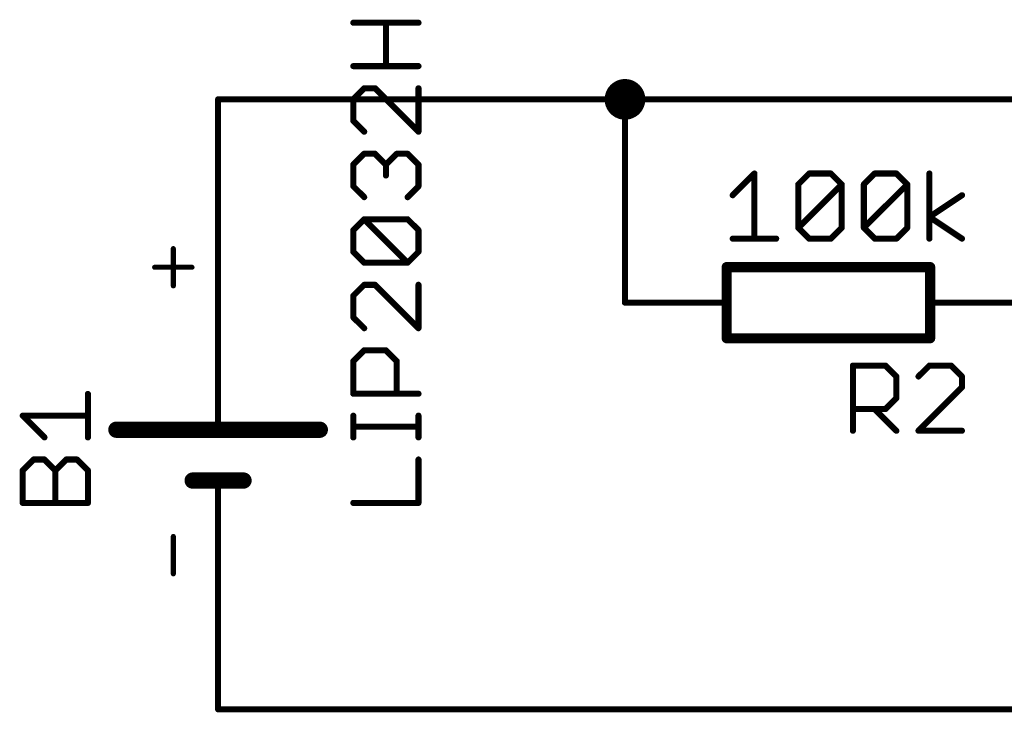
# Model space of a CAD drawing. Extents: x -195 to 102, y 51 to 111.
# Tile 1 of 15: x -195 to -171, y 69 to 86. Entities that reach past the tile are written whole.
import ezdxf

# ---------------------------------------------------------------- set-up
doc = ezdxf.new("R2010")
doc.units = 0
for name, color, linetype in [('91', 94, 'CONTINUOUS'), ('94', 14, 'CONTINUOUS'), ('95', 250, 'CONTINUOUS'), ('96', 250, 'CONTINUOUS')]:
    doc.layers.add(name, color=color, linetype=linetype)

msp = doc.modelspace()

# ---------------------------------------------------------------- linework, layer by layer
at = {"layer": '91'}
for points, const_width in [([(-180.34, 83.566, 1), (-180.34, 84.074, 1), (-180.34, 83.566)], 0.508), ([(-190.5, 83.8581, 1), (-190.5, 83.7819)], 0.0762), ([(-190.4619, 83.82, 1), (-190.5381, 83.82)], 0.0762), ([(-180.34, 83.8581, 1), (-180.34, 83.7819)], 0.0762), ([(-180.3019, 83.82, 1), (-180.3781, 83.82)], 0.0762), ([(-180.34, 83.7819, 1), (-180.34, 83.8581)], 0.0762), ([(-190.5381, 81.28, 1), (-190.4619, 81.28)], 0.0762), ([(-180.3781, 78.74, 1), (-180.3019, 78.74)], 0.0762), ([(-190.4619, 71.12, 1), (-190.5381, 71.12)], 0.0762), ([(-190.5, 68.6181, 1), (-190.5, 68.5419)], 0.0762), ([(-190.5381, 68.58, 1), (-190.4619, 68.58)], 0.0762)]:
    msp.add_lwpolyline(points, format="xyb", dxfattribs=dict(at, const_width=const_width))
at = {"layer": '91', "const_width": 0.1524}
for points in [[(-180.34, 83.82), (-190.5, 83.82)], [(-190.5, 83.82), (-190.5, 81.28)], [(-160.02, 83.82), (-180.34, 83.82)], [(-180.34, 83.82), (-180.34, 78.74)], [(-190.5, 71.12), (-190.5, 68.58)], [(-160.02, 68.58), (-190.5, 68.58)]]:
    msp.add_lwpolyline(points, dxfattribs=at)
at = {"layer": '94'}
for points, const_width in [([(-190.5, 81.28), (-190.5, 78.74)], 0.1524), ([(-172.72, 79.629), (-177.8, 79.629)], 0.254), ([(-177.8, 79.629), (-177.8, 77.851)], 0.254), ([(-172.72, 79.629), (-172.72, 77.851)], 0.254), ([(-190.5, 75.565), (-190.5, 78.74)], 0.1524), ([(-180.34, 78.74), (-177.8, 78.74)], 0.1524), ([(-170.18, 78.74), (-172.72, 78.74)], 0.1524), ([(-177.8, 77.851), (-172.72, 77.851)], 0.254), ([(-193.04, 75.565), (-190.5, 75.565)], 0.4064), ([(-190.5, 75.565), (-187.96, 75.565)], 0.4064), ([(-191.135, 74.295), (-190.5, 74.295)], 0.4064), ([(-190.5, 74.295), (-189.865, 74.295)], 0.4064), ([(-190.5, 73.66), (-190.5, 74.295)], 0.1524), ([(-190.5, 71.12), (-190.5, 73.66)], 0.1524)]:
    msp.add_lwpolyline(points, dxfattribs=dict(at, const_width=const_width))
for points, const_width in [([(-190.4619, 81.28, 1), (-190.5381, 81.28)], 0.0762), ([(-177.8, 79.6925, 1), (-177.8, 79.5655)], 0.127), ([(-177.7365, 79.629, 1), (-177.8635, 79.629)], 0.127), ([(-172.6565, 79.629, 1), (-172.7835, 79.629)], 0.127), ([(-172.72, 79.5655, 1), (-172.72, 79.6925)], 0.127), ([(-190.4619, 78.74, 1), (-190.5381, 78.74)], 0.0762), ([(-190.5381, 78.74, 1), (-190.4619, 78.74)], 0.0762), ([(-180.34, 78.7781, 1), (-180.34, 78.7019)], 0.0762), ([(-177.8, 78.7019, 1), (-177.8, 78.7781)], 0.0762), ([(-172.72, 78.7781, 1), (-172.72, 78.7019)], 0.0762), ([(-177.8, 77.9145, 1), (-177.8, 77.7875)], 0.127), ([(-172.72, 77.7875, 1), (-172.72, 77.9145)], 0.127), ([(-177.8635, 77.851, 1), (-177.7365, 77.851)], 0.127), ([(-172.7835, 77.851, 1), (-172.6565, 77.851)], 0.127), ([(-193.04, 75.6666, 1), (-193.04, 75.4634)], 0.2032), ([(-190.5, 75.6666, 1), (-190.5, 75.4634)], 0.2032), ([(-190.5, 75.4634, 1), (-190.5, 75.6666)], 0.2032), ([(-187.96, 75.4634, 1), (-187.96, 75.6666)], 0.2032), ([(-190.5381, 75.565, 1), (-190.4619, 75.565)], 0.0762), ([(-191.135, 74.3966, 1), (-191.135, 74.1934)], 0.2032), ([(-190.5, 74.3966, 1), (-190.5, 74.1934)], 0.2032), ([(-190.5, 74.1934, 1), (-190.5, 74.3966)], 0.2032), ([(-189.865, 74.1934, 1), (-189.865, 74.3966)], 0.2032), ([(-190.4619, 74.295, 1), (-190.5381, 74.295)], 0.0762), ([(-190.4619, 73.66, 1), (-190.5381, 73.66)], 0.0762), ([(-190.5381, 73.66, 1), (-190.4619, 73.66)], 0.0762), ([(-190.5381, 71.12, 1), (-190.4619, 71.12)], 0.0762)]:
    msp.add_lwpolyline(points, format="xyb", dxfattribs=dict(at, const_width=const_width))
at = {"layer": '95'}
for points, const_width in [([(-191.6182, 79.1591), (-191.6182, 80.0912)], 0.127), ([(-192.0843, 79.6252), (-191.1521, 79.6252)], 0.127), ([(-174.6481, 75.5396), (-174.6481, 77.1666)], 0.1524), ([(-174.6481, 77.1666), (-173.8346, 77.1666)], 0.1524), ([(-173.8346, 77.1666), (-173.5635, 76.8954)], 0.1524), ([(-172.7398, 77.1666), (-173.011, 76.8954)], 0.1524), ([(-172.1975, 77.1666), (-172.7398, 77.1666)], 0.1524), ([(-171.9263, 76.8954), (-172.1975, 77.1666)], 0.1524), ([(-173.5635, 76.8954), (-173.5635, 76.3531)], 0.1524), ([(-171.9263, 76.6243), (-171.9263, 76.8954)], 0.1524), ([(-193.7512, 75.3734), (-193.7512, 76.458)], 0.1524), ([(-173.011, 75.5396), (-171.9263, 76.6243)], 0.1524), ([(-173.5635, 76.3531), (-173.8346, 76.0819)], 0.1524), ([(-194.8359, 75.3734), (-195.3782, 75.9157)], 0.1524), ([(-195.3782, 75.9157), (-193.7512, 75.9157)], 0.1524), ([(-173.8346, 76.0819), (-174.6481, 76.0819)], 0.1524), ([(-174.1058, 76.0819), (-173.5635, 75.5396)], 0.1524), ([(-171.9263, 75.5396), (-173.011, 75.5396)], 0.1524), ([(-195.3782, 74.5497), (-195.107, 74.8209)], 0.1524), ([(-195.107, 74.8209), (-194.8359, 74.8209)], 0.1524), ([(-194.8359, 74.8209), (-194.5647, 74.5497)], 0.1524), ([(-194.5647, 74.5497), (-194.2935, 74.8209)], 0.1524), ([(-194.2935, 74.8209), (-194.0224, 74.8209)], 0.1524), ([(-194.0224, 74.8209), (-193.7512, 74.5497)], 0.1524), ([(-195.3782, 73.7362), (-195.3782, 74.5497)], 0.1524), ([(-194.5647, 73.7362), (-194.5647, 74.5497)], 0.1524), ([(-193.7512, 74.5497), (-193.7512, 73.7362)], 0.1524), ([(-193.7512, 73.7362), (-195.3782, 73.7362)], 0.1524), ([(-191.6182, 71.9646), (-191.6182, 72.8967)], 0.127)]:
    msp.add_lwpolyline(points, dxfattribs=dict(at, const_width=const_width))
for points, const_width in [([(-191.5864, 80.0912, 1), (-191.6499, 80.0912)], 0.0635), ([(-192.0843, 79.6569, 1), (-192.0843, 79.5934)], 0.0635), ([(-191.1521, 79.5934, 1), (-191.1521, 79.6569)], 0.0635), ([(-191.6499, 79.1591, 1), (-191.5864, 79.1591)], 0.0635), ([(-174.61, 77.1666, 1), (-174.6862, 77.1666)], 0.0762), ([(-174.6481, 77.2047, 1), (-174.6481, 77.1285)], 0.0762), ([(-173.8077, 77.1935, 1), (-173.8616, 77.1396)], 0.0762), ([(-173.8346, 77.1285, 1), (-173.8346, 77.2047)], 0.0762), ([(-172.7398, 77.2047, 1), (-172.7398, 77.1285)], 0.0762), ([(-172.7129, 77.1396, 1), (-172.7667, 77.1935)], 0.0762), ([(-172.1705, 77.1935, 1), (-172.2244, 77.1396)], 0.0762), ([(-172.1975, 77.1285, 1), (-172.1975, 77.2047)], 0.0762), ([(-173.5254, 76.8954, 1), (-173.6016, 76.8954)], 0.0762), ([(-173.5904, 76.8685, 1), (-173.5365, 76.9224)], 0.0762), ([(-173.0379, 76.9224, 1), (-172.984, 76.8685)], 0.0762), ([(-171.8882, 76.8954, 1), (-171.9644, 76.8954)], 0.0762), ([(-171.9532, 76.8685, 1), (-171.8994, 76.9224)], 0.0762), ([(-193.7131, 76.458, 1), (-193.7893, 76.458)], 0.0762), ([(-171.9644, 76.6243, 1), (-171.8882, 76.6243)], 0.0762), ([(-171.8994, 76.5973, 1), (-171.9532, 76.6512)], 0.0762), ([(-173.6016, 76.3531, 1), (-173.5254, 76.3531)], 0.0762), ([(-173.5365, 76.3262, 1), (-173.5904, 76.38)], 0.0762), ([(-195.3512, 75.9426, 1), (-195.4051, 75.8887)], 0.0762), ([(-195.3782, 75.9538, 1), (-195.3782, 75.8776)], 0.0762), ([(-193.7512, 75.8776, 1), (-193.7512, 75.9538)], 0.0762), ([(-174.6481, 76.12, 1), (-174.6481, 76.0438)], 0.0762), ([(-174.0788, 76.1089, 1), (-174.1327, 76.055)], 0.0762), ([(-173.8616, 76.1089, 1), (-173.8077, 76.055)], 0.0762), ([(-173.8346, 76.0438, 1), (-173.8346, 76.12)], 0.0762), ([(-174.6862, 75.5396, 1), (-174.61, 75.5396)], 0.0762), ([(-173.5904, 75.5127, 1), (-173.5365, 75.5665)], 0.0762), ([(-173.011, 75.5777, 1), (-173.011, 75.5015)], 0.0762), ([(-173.0379, 75.5665, 1), (-172.984, 75.5127)], 0.0762), ([(-171.9263, 75.5015, 1), (-171.9263, 75.5777)], 0.0762), ([(-194.8628, 75.3464, 1), (-194.8089, 75.4003)], 0.0762), ([(-193.7893, 75.3734, 1), (-193.7131, 75.3734)], 0.0762), ([(-195.107, 74.859, 1), (-195.107, 74.7828)], 0.0762), ([(-195.0801, 74.7939, 1), (-195.134, 74.8478)], 0.0762), ([(-194.8089, 74.8478, 1), (-194.8628, 74.7939)], 0.0762), ([(-194.8359, 74.7828, 1), (-194.8359, 74.859)], 0.0762), ([(-194.2935, 74.859, 1), (-194.2935, 74.7828)], 0.0762), ([(-194.2666, 74.7939, 1), (-194.3205, 74.8478)], 0.0762), ([(-193.9954, 74.8478, 1), (-194.0493, 74.7939)], 0.0762), ([(-194.0224, 74.7828, 1), (-194.0224, 74.859)], 0.0762), ([(-195.3401, 74.5497, 1), (-195.4163, 74.5497)], 0.0762), ([(-195.4051, 74.5766, 1), (-195.3512, 74.5228)], 0.0762), ([(-194.5266, 74.5497, 1), (-194.6028, 74.5497)], 0.0762), ([(-194.5916, 74.5766, 1), (-194.5378, 74.5228)], 0.0762), ([(-194.5916, 74.5228, 1), (-194.5378, 74.5766)], 0.0762), ([(-193.7131, 74.5497, 1), (-193.7893, 74.5497)], 0.0762), ([(-193.7781, 74.5228, 1), (-193.7243, 74.5766)], 0.0762), ([(-195.3782, 73.7743, 1), (-195.3782, 73.6981)], 0.0762), ([(-195.4163, 73.7362, 1), (-195.3401, 73.7362)], 0.0762), ([(-194.6028, 73.7362, 1), (-194.5266, 73.7362)], 0.0762), ([(-193.7893, 73.7362, 1), (-193.7131, 73.7362)], 0.0762), ([(-193.7512, 73.6981, 1), (-193.7512, 73.7743)], 0.0762), ([(-191.5864, 72.8967, 1), (-191.6499, 72.8967)], 0.0635), ([(-191.6499, 71.9646, 1), (-191.5864, 71.9646)], 0.0635)]:
    msp.add_lwpolyline(points, format="xyb", dxfattribs=dict(at, const_width=const_width))
at = {"layer": '96', "const_width": 0.1524}
for points in [[(-187.1232, 85.7352), (-185.4962, 85.7352)], [(-186.3097, 84.6506), (-186.3097, 85.7352)], [(-185.4962, 84.6506), (-187.1232, 84.6506)], [(-186.852, 84.0981), (-187.1232, 83.8269)], [(-186.5809, 84.0981), (-186.852, 84.0981)], [(-185.4962, 83.0134), (-186.5809, 84.0981)], [(-185.4962, 84.0981), (-185.4962, 83.0134)], [(-187.1232, 83.8269), (-187.1232, 83.2846)], [(-187.1232, 83.2846), (-186.852, 83.0134)], [(-187.1232, 82.1898), (-186.852, 82.4609)], [(-186.852, 82.4609), (-186.5809, 82.4609)], [(-186.5809, 82.4609), (-186.3097, 82.1898)], [(-186.3097, 82.1898), (-186.0385, 82.4609)], [(-186.0385, 82.4609), (-185.7674, 82.4609)], [(-185.7674, 82.4609), (-185.4962, 82.1898)], [(-187.1232, 81.6474), (-187.1232, 82.1898)], [(-186.3097, 82.1898), (-186.3097, 81.9186)], [(-185.4962, 82.1898), (-185.4962, 81.6474)], [(-177.6496, 81.4249), (-177.1072, 81.9672)], [(-177.1072, 81.9672), (-177.1072, 80.3402)], [(-176.0124, 81.696), (-175.7413, 81.9672)], [(-175.7413, 81.9672), (-175.1989, 81.9672)], [(-175.1989, 81.9672), (-174.9278, 81.696)], [(-174.3753, 81.696), (-174.1041, 81.9672)], [(-174.1041, 81.9672), (-173.5618, 81.9672)], [(-173.5618, 81.9672), (-173.2906, 81.696)], [(-172.7381, 80.3402), (-172.7381, 81.9672)], [(-186.852, 81.3763), (-187.1232, 81.6474)], [(-185.4962, 81.6474), (-185.7674, 81.3763)], [(-176.0124, 80.6114), (-176.0124, 81.696)], [(-176.0124, 80.6114), (-174.9278, 81.696)], [(-174.9278, 81.696), (-174.9278, 80.6114)], [(-174.3753, 80.6114), (-174.3753, 81.696)], [(-174.3753, 80.6114), (-173.2906, 81.696)], [(-173.2906, 81.696), (-173.2906, 80.6114)], [(-172.7381, 80.8825), (-171.9246, 81.4249)], [(-187.1232, 80.5526), (-186.852, 80.8238)], [(-186.852, 80.8238), (-185.7674, 80.8238)], [(-185.7674, 79.7391), (-186.852, 80.8238)], [(-185.7674, 80.8238), (-185.4962, 80.5526)], [(-171.9246, 80.3402), (-172.7381, 80.8825)], [(-175.7413, 80.3402), (-176.0124, 80.6114)], [(-174.9278, 80.6114), (-175.1989, 80.3402)], [(-174.1041, 80.3402), (-174.3753, 80.6114)], [(-173.2906, 80.6114), (-173.5618, 80.3402)], [(-187.1232, 80.0103), (-187.1232, 80.5526)], [(-185.4962, 80.5526), (-185.4962, 80.0103)], [(-177.6496, 80.3402), (-176.5649, 80.3402)], [(-175.1989, 80.3402), (-175.7413, 80.3402)], [(-173.5618, 80.3402), (-174.1041, 80.3402)], [(-186.852, 79.7391), (-187.1232, 80.0103)], [(-185.4962, 80.0103), (-185.7674, 79.7391)], [(-185.7674, 79.7391), (-186.852, 79.7391)], [(-186.852, 79.1866), (-187.1232, 78.9154)], [(-186.5809, 79.1866), (-186.852, 79.1866)], [(-185.4962, 78.102), (-186.5809, 79.1866)], [(-185.4962, 79.1866), (-185.4962, 78.102)], [(-187.1232, 78.9154), (-187.1232, 78.3731)], [(-187.1232, 78.3731), (-186.852, 78.102)], [(-187.1232, 77.2783), (-186.852, 77.5495)], [(-186.852, 77.5495), (-186.3097, 77.5495)], [(-186.3097, 77.5495), (-186.0385, 77.2783)], [(-187.1232, 76.4648), (-187.1232, 77.2783)], [(-186.0385, 77.2783), (-186.0385, 76.4648)], [(-185.4962, 76.4648), (-187.1232, 76.4648)], [(-187.1232, 75.3734), (-187.1232, 75.9157)], [(-185.4962, 75.3734), (-185.4962, 75.9157)], [(-185.4962, 75.6445), (-187.1232, 75.6445)], [(-185.4962, 73.7362), (-185.4962, 74.8209)], [(-187.1232, 73.7362), (-185.4962, 73.7362)]]:
    msp.add_lwpolyline(points, dxfattribs=at)
at = {"layer": '96', "const_width": 0.0762}
for points in [[(-187.1232, 85.7733, 1), (-187.1232, 85.6971)], [(-186.2716, 85.7352, 1), (-186.3478, 85.7352)], [(-185.4962, 85.6971, 1), (-185.4962, 85.7733)], [(-187.1232, 84.6887, 1), (-187.1232, 84.6125)], [(-186.3478, 84.6506, 1), (-186.2716, 84.6506)], [(-185.4962, 84.6125, 1), (-185.4962, 84.6887)], [(-186.852, 84.1362, 1), (-186.852, 84.06)], [(-186.8251, 84.0711, 1), (-186.879, 84.125)], [(-186.5539, 84.125, 1), (-186.6078, 84.0711)], [(-186.5809, 84.06, 1), (-186.5809, 84.1362)], [(-185.4581, 84.0981, 1), (-185.5343, 84.0981)], [(-187.0851, 83.8269, 1), (-187.1613, 83.8269)], [(-187.1501, 83.8539, 1), (-187.0962, 83.8)], [(-187.0962, 83.3115, 1), (-187.1501, 83.2576)], [(-187.1613, 83.2846, 1), (-187.0851, 83.2846)], [(-186.879, 82.9865, 1), (-186.8251, 83.0404)], [(-185.5343, 83.0134, 1), (-185.4581, 83.0134)], [(-185.5231, 82.9865, 1), (-185.4693, 83.0404)], [(-186.852, 82.499, 1), (-186.852, 82.4228)], [(-186.8251, 82.434, 1), (-186.879, 82.4879)], [(-186.5539, 82.4879, 1), (-186.6078, 82.434)], [(-186.5809, 82.4228, 1), (-186.5809, 82.499)], [(-186.0385, 82.499, 1), (-186.0385, 82.4228)], [(-186.0116, 82.434, 1), (-186.0655, 82.4879)], [(-185.7404, 82.4879, 1), (-185.7943, 82.434)], [(-185.7674, 82.4228, 1), (-185.7674, 82.499)], [(-187.0851, 82.1898, 1), (-187.1613, 82.1898)], [(-187.1501, 82.2167, 1), (-187.0962, 82.1628)], [(-186.2716, 82.1898, 1), (-186.3478, 82.1898)], [(-186.3366, 82.2167, 1), (-186.2828, 82.1628)], [(-186.3366, 82.1628, 1), (-186.2828, 82.2167)], [(-185.4581, 82.1898, 1), (-185.5343, 82.1898)], [(-185.5231, 82.1628, 1), (-185.4693, 82.2167)], [(-186.3478, 81.9186, 1), (-186.2716, 81.9186)], [(-177.0691, 81.9672, 1), (-177.1453, 81.9672)], [(-177.0803, 81.9402, 1), (-177.1342, 81.9941)], [(-175.7413, 82.0053, 1), (-175.7413, 81.9291)], [(-175.7143, 81.9402, 1), (-175.7682, 81.9941)], [(-175.172, 81.9941, 1), (-175.2259, 81.9402)], [(-175.1989, 81.9291, 1), (-175.1989, 82.0053)], [(-174.1041, 82.0053, 1), (-174.1041, 81.9291)], [(-174.0772, 81.9402, 1), (-174.131, 81.9941)], [(-173.5348, 81.9941, 1), (-173.5887, 81.9402)], [(-173.5618, 81.9291, 1), (-173.5618, 82.0053)], [(-172.7, 81.9672, 1), (-172.7762, 81.9672)], [(-187.0962, 81.6744, 1), (-187.1501, 81.6205)], [(-187.1613, 81.6474, 1), (-187.0851, 81.6474)], [(-185.5343, 81.6474, 1), (-185.4581, 81.6474)], [(-185.4693, 81.6205, 1), (-185.5231, 81.6744)], [(-176.0394, 81.723, 1), (-175.9855, 81.6691)], [(-175.9743, 81.696, 1), (-176.0505, 81.696)], [(-174.8897, 81.696, 1), (-174.9659, 81.696)], [(-174.9008, 81.6691, 1), (-174.9547, 81.723)], [(-174.9547, 81.6691, 1), (-174.9008, 81.723)], [(-174.3372, 81.696, 1), (-174.4134, 81.696)], [(-174.4022, 81.723, 1), (-174.3483, 81.6691)], [(-173.2525, 81.696, 1), (-173.3287, 81.696)], [(-173.2637, 81.6691, 1), (-173.3175, 81.723)], [(-173.3175, 81.6691, 1), (-173.2637, 81.723)], [(-186.879, 81.3493, 1), (-186.8251, 81.4032)], [(-185.7943, 81.4032, 1), (-185.7404, 81.3493)], [(-177.6765, 81.4518, 1), (-177.6226, 81.3979)], [(-171.9035, 81.3932, 1), (-171.9457, 81.4566)], [(-186.8251, 80.8507, 1), (-186.879, 80.7968)], [(-186.852, 80.8619, 1), (-186.852, 80.7857)], [(-186.8251, 80.7968, 1), (-186.879, 80.8507)], [(-185.7404, 80.8507, 1), (-185.7943, 80.7968)], [(-185.7674, 80.7857, 1), (-185.7674, 80.8619)], [(-172.717, 80.9142, 1), (-172.7592, 80.8508)], [(-172.7592, 80.9142, 1), (-172.717, 80.8508)], [(-175.9855, 80.6383, 1), (-176.0394, 80.5844)], [(-176.0394, 80.6383, 1), (-175.9855, 80.5844)], [(-176.0505, 80.6114, 1), (-175.9743, 80.6114)], [(-174.9659, 80.6114, 1), (-174.8897, 80.6114)], [(-174.9008, 80.5844, 1), (-174.9547, 80.6383)], [(-174.3483, 80.6383, 1), (-174.4022, 80.5844)], [(-174.4022, 80.6383, 1), (-174.3483, 80.5844)], [(-174.4134, 80.6114, 1), (-174.3372, 80.6114)], [(-173.3287, 80.6114, 1), (-173.2525, 80.6114)], [(-173.2637, 80.5844, 1), (-173.3175, 80.6383)], [(-187.0851, 80.5526, 1), (-187.1613, 80.5526)], [(-187.1501, 80.5795, 1), (-187.0962, 80.5257)], [(-185.4581, 80.5526, 1), (-185.5343, 80.5526)], [(-185.5231, 80.5257, 1), (-185.4693, 80.5795)], [(-177.6496, 80.3783, 1), (-177.6496, 80.3021)], [(-176.5649, 80.3021, 1), (-176.5649, 80.3783)], [(-175.7413, 80.3783, 1), (-175.7413, 80.3021)], [(-175.7682, 80.3133, 1), (-175.7143, 80.3671)], [(-175.2259, 80.3671, 1), (-175.172, 80.3133)], [(-175.1989, 80.3021, 1), (-175.1989, 80.3783)], [(-174.1041, 80.3783, 1), (-174.1041, 80.3021)], [(-174.131, 80.3133, 1), (-174.0772, 80.3671)], [(-173.5887, 80.3671, 1), (-173.5348, 80.3133)], [(-173.5618, 80.3021, 1), (-173.5618, 80.3783)], [(-171.9457, 80.3085, 1), (-171.9035, 80.3719)], [(-177.1453, 80.3402, 1), (-177.0691, 80.3402)], [(-172.7762, 80.3402, 1), (-172.7, 80.3402)], [(-187.0962, 80.0372, 1), (-187.1501, 79.9833)], [(-187.1613, 80.0103, 1), (-187.0851, 80.0103)], [(-185.5343, 80.0103, 1), (-185.4581, 80.0103)], [(-185.4693, 79.9833, 1), (-185.5231, 80.0372)], [(-186.852, 79.7772, 1), (-186.852, 79.701)], [(-186.879, 79.7122, 1), (-186.8251, 79.766)], [(-185.7943, 79.766, 1), (-185.7404, 79.7122)], [(-185.7943, 79.7122, 1), (-185.7404, 79.766)], [(-185.7674, 79.701, 1), (-185.7674, 79.7772)], [(-186.852, 79.2247, 1), (-186.852, 79.1485)], [(-186.8251, 79.1597, 1), (-186.879, 79.2135)], [(-186.5539, 79.2136, 1), (-186.6078, 79.1597)], [(-186.5809, 79.1485, 1), (-186.5809, 79.2247)], [(-185.4581, 79.1866, 1), (-185.5343, 79.1866)], [(-187.0851, 78.9154, 1), (-187.1613, 78.9154)], [(-187.1501, 78.9424, 1), (-187.0962, 78.8885)], [(-187.0962, 78.4001, 1), (-187.1501, 78.3462)], [(-187.1613, 78.3731, 1), (-187.0851, 78.3731)], [(-186.879, 78.075, 1), (-186.8251, 78.1289)], [(-185.5343, 78.102, 1), (-185.4581, 78.102)], [(-185.5231, 78.075, 1), (-185.4693, 78.1289)], [(-186.852, 77.5876, 1), (-186.852, 77.5114)], [(-186.8251, 77.5225, 1), (-186.879, 77.5764)], [(-186.2828, 77.5764, 1), (-186.3366, 77.5225)], [(-186.3097, 77.5114, 1), (-186.3097, 77.5876)], [(-187.0851, 77.2783, 1), (-187.1613, 77.2783)], [(-187.1501, 77.3052, 1), (-187.0962, 77.2513)], [(-186.0004, 77.2783, 1), (-186.0766, 77.2783)], [(-186.0655, 77.2513, 1), (-186.0116, 77.3052)], [(-187.1232, 76.5029, 1), (-187.1232, 76.4267)], [(-187.1613, 76.4648, 1), (-187.0851, 76.4648)], [(-186.0766, 76.4648, 1), (-186.0004, 76.4648)], [(-185.4962, 76.4267, 1), (-185.4962, 76.5029)], [(-187.0851, 75.9157, 1), (-187.1613, 75.9157)], [(-185.4581, 75.9157, 1), (-185.5343, 75.9157)], [(-187.1232, 75.6826, 1), (-187.1232, 75.6064)], [(-185.4962, 75.6064, 1), (-185.4962, 75.6826)], [(-187.1613, 75.3734, 1), (-187.0851, 75.3734)], [(-185.5343, 75.3734, 1), (-185.4581, 75.3734)], [(-185.4581, 74.8209, 1), (-185.5343, 74.8209)], [(-187.1232, 73.7743, 1), (-187.1232, 73.6981)], [(-185.5343, 73.7362, 1), (-185.4581, 73.7362)], [(-185.4962, 73.6981, 1), (-185.4962, 73.7743)]]:
    msp.add_lwpolyline(points, format="xyb", dxfattribs=at)

doc.saveas('drawing.dxf')
